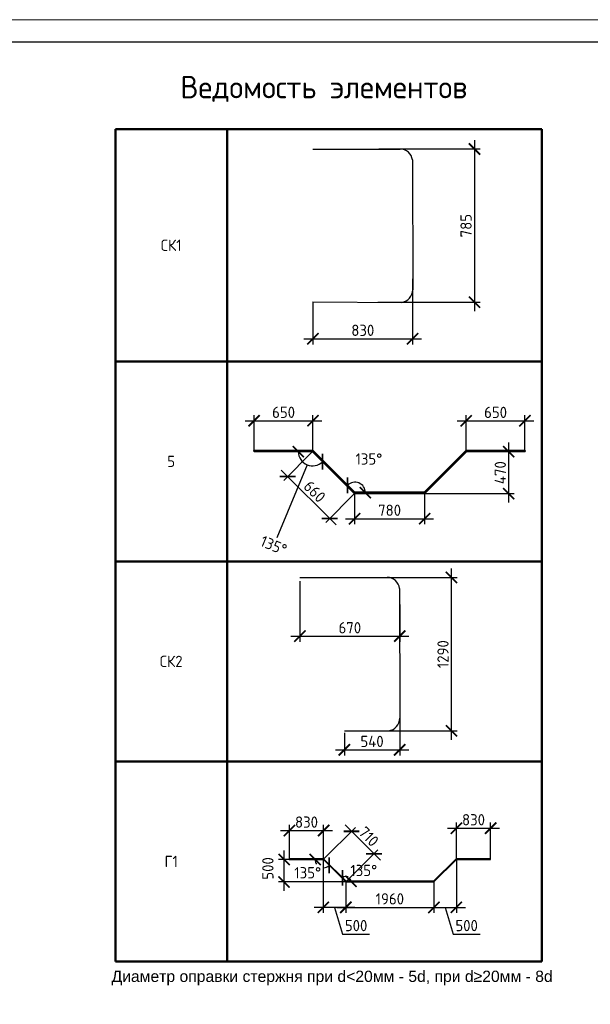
# Model space of a CAD drawing. Header units: millimetres. Extents: x -56135 to 1694203, y -446411 to -23139.
# Tile 174 of 256: x 884275 to 896968, y -174835 to -152930. Entities that reach past the tile are written whole.
import ezdxf

# ---------------------------------------------------------------- set-up
doc = ezdxf.new("R2010")
doc.units = ezdxf.units.MM
for name, color, linetype, lineweight in [('Выноски', 20, 'Continuous', 20), ('РАЗМЕРЫ', 1, 'Continuous', 9), ('ТОНКИЕ', 7, 'Continuous', 9)]:
    doc.layers.add(name, color=color, linetype=linetype, lineweight=lineweight)
doc.layers.add('Размеры _поперечного армирования', color=7, linetype='Continuous')
doc.layers.add('ТОЛСТЫЕ_ОСНОВНЫЕ', color=6, linetype='Continuous')
doc.styles.add('GOST-2.304_Type-B', font='GOST_Common.ttf')
doc.styles.get("Standard").update_dxf_attribs({"font": 'arial.ttf'})
doc.dimstyles.new('СПДС', dxfattribs={"dimscale": 100, "dimtxt": 2.5, "dimasz": 2.5, "dimexe": 1.25, "dimexo": 0, "dimtad": 1, "dimdec": 0, "dimtxsty": 'GOST-2.304_Type-B', "dimblk": 'ARCHTICK', "dimcen": 2.5, "dimdle": 2, "dimadec": 0, "dimazin": 2, "dimtfac": 0.75, "dimtdec": 0, "dimtmove": 1, "dimatfit": 3, "dimfxl": 1, "dimtolj": 1, "dimarcsym": 1})

# ---------------------------------------------------------------- blocks, each defined once
blk = doc.blocks.new('*U43')
at = {"layer": 'ТОЛСТЫЕ_ОСНОВНЫЕ', "color": 6}
blk.add_lwpolyline([(20, 5), (886, 5), (886, 415), (20, 415)], close=True, dxfattribs=at)
at = {"layer": 'ТОНКИЕ'}
blk.add_lwpolyline([(0, 0), (891, 0), (891, 420), (0, 420)], close=True, dxfattribs=at)
blk = doc.blocks.new('*T966')
at = {"layer": 'Выноски', "color": 0, "linetype": 'ByBlock', "lineweight": 50, "transparency": 16777216}
for p, q in [((0, 0), (9485, 0)), ((0, 0), (0, -18513)), ((2484, 0), (2484, -18513)), ((9485, 0), (9485, -18513)), ((0, -5165), (9485, -5165)), ((0, -9615), (9485, -9615)), ((0, -14064), (9485, -14064)), ((0, -18513), (9485, -18513))]:
    blk.add_line(p, q, dxfattribs=at)
at = {"layer": 'Выноски', "color": 0, "transparency": 16777216, "char_height": 250, "width": 2183.67, "attachment_point": 5, "style": 'GOST-2.304_Type-B'}
for s, insert in [('СК1', (1242, -2583)), ('5', (1242, -7390)), ('СК2', (1242, -11839)), ('Г1', (1242, -16289))]:
    blk.add_mtext(s, dxfattribs=dict(at, insert=insert))
blk = doc.blocks.new('_ArchTick')
at = {"color": 0, "linetype": 'ByBlock', "const_width": 0.15}
blk.add_lwpolyline([(-0.5, -0.5), (0.5, 0.5)], dxfattribs=at)
blk = doc.blocks.new('*D985')
at = {"layer": 'DEFPOINTS', "color": 0, "transparency": 16777216}
for p in [(890789, -162540), (891724, -163474), (891170, -164028)]:
    blk.add_point(p, dxfattribs=at)
at = {"layer": 'Размеры _поперечного армирования', "color": 0, "lineweight": -2, "transparency": 16777216}
for p, q in [((890789, -162540), (890148, -163182)), ((890094, -162952), (891312, -164169)), ((891724, -163474), (891082, -164116))]:
    blk.add_line(p, q, dxfattribs=at)
at = {"layer": 'Размеры _поперечного армирования', "color": 0, "lineweight": -2, "transparency": 16777216, "xscale": 250, "yscale": 250, "zscale": 250}
for p, rotation in [((890236, -163093), 134.9999999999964), ((891170, -164028), 314.9999999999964)]:
    blk.add_blockref('_ArchTick', p, dxfattribs=dict(at, rotation=rotation))
at = {"layer": 'Размеры _поперечного армирования', "color": 0, "transparency": 16777216, "insert": (890836, -163428), "char_height": 250, "attachment_point": 5, "rotation": 315, "style": 'GOST-2.304_Type-B'}
blk.add_mtext('\\A1;660', dxfattribs=at)
blk = doc.blocks.new('*D986')
at = {"layer": 'DEFPOINTS', "color": 0, "transparency": 16777216}
for p in [(890799, -161852), (889490, -162517), (890799, -162517)]:
    blk.add_point(p, dxfattribs=at)
at = {"layer": 'Размеры _поперечного армирования', "color": 0, "lineweight": -2, "transparency": 16777216}
for p, q in [((889290, -161852), (890999, -161852)), ((889490, -162517), (889490, -161727)), ((890799, -162517), (890799, -161727))]:
    blk.add_line(p, q, dxfattribs=at)
at = {"layer": 'Размеры _поперечного армирования', "color": 0, "lineweight": -2, "transparency": 16777216, "xscale": 250, "yscale": 250, "zscale": 250, "rotation": 180}
blk.add_blockref('_ArchTick', (889490, -161852), dxfattribs=at)
at = {"layer": 'Размеры _поперечного армирования', "color": 0, "lineweight": -2, "transparency": 16777216, "xscale": 250, "yscale": 250, "zscale": 250}
blk.add_blockref('_ArchTick', (890799, -161852), dxfattribs=at)
at = {"layer": 'Размеры _поперечного армирования', "color": 0, "transparency": 16777216, "insert": (890145, -161665), "char_height": 250, "attachment_point": 5, "style": 'GOST-2.304_Type-B'}
blk.add_mtext('\\A1;650', dxfattribs=at)
blk = doc.blocks.new('*D987')
at = {"layer": 'DEFPOINTS', "color": 0, "transparency": 16777216}
for p in [(891724, -163474), (893283, -163474), (893283, -164032)]:
    blk.add_point(p, dxfattribs=at)
at = {"layer": 'Размеры _поперечного армирования', "color": 0, "lineweight": -2, "transparency": 16777216}
for p, q in [((891724, -163474), (891724, -164157)), ((893283, -163474), (893283, -164157)), ((891524, -164032), (893483, -164032))]:
    blk.add_line(p, q, dxfattribs=at)
at = {"layer": 'Размеры _поперечного армирования', "color": 0, "lineweight": -2, "transparency": 16777216, "xscale": 250, "yscale": 250, "zscale": 250, "rotation": 180}
blk.add_blockref('_ArchTick', (891724, -164032), dxfattribs=at)
at = {"layer": 'Размеры _поперечного армирования', "color": 0, "lineweight": -2, "transparency": 16777216, "xscale": 250, "yscale": 250, "zscale": 250}
blk.add_blockref('_ArchTick', (893283, -164032), dxfattribs=at)
at = {"layer": 'Размеры _поперечного армирования', "color": 0, "transparency": 16777216, "insert": (892503, -163844), "char_height": 250, "attachment_point": 5, "style": 'GOST-2.304_Type-B'}
blk.add_mtext('\\A1;780', dxfattribs=at)
blk = doc.blocks.new('*D988')
at = {"layer": 'DEFPOINTS', "color": 0, "transparency": 16777216}
for p in [(895515, -161854), (894208, -162517), (895515, -162501)]:
    blk.add_point(p, dxfattribs=at)
at = {"layer": 'Размеры _поперечного армирования', "color": 0, "lineweight": -2, "transparency": 16777216}
for p, q in [((894008, -161854), (895715, -161854)), ((894208, -162517), (894208, -161729)), ((895515, -162501), (895515, -161729))]:
    blk.add_line(p, q, dxfattribs=at)
at = {"layer": 'Размеры _поперечного армирования', "color": 0, "lineweight": -2, "transparency": 16777216, "xscale": 250, "yscale": 250, "zscale": 250, "rotation": 180}
blk.add_blockref('_ArchTick', (894208, -161854), dxfattribs=at)
at = {"layer": 'Размеры _поперечного армирования', "color": 0, "lineweight": -2, "transparency": 16777216, "xscale": 250, "yscale": 250, "zscale": 250}
blk.add_blockref('_ArchTick', (895515, -161854), dxfattribs=at)
at = {"layer": 'Размеры _поперечного армирования', "color": 0, "transparency": 16777216, "insert": (894861, -161666), "char_height": 250, "attachment_point": 5, "style": 'GOST-2.304_Type-B'}
blk.add_mtext('\\A1;650', dxfattribs=at)
blk = doc.blocks.new('*D989')
at = {"layer": 'DEFPOINTS', "color": 0, "transparency": 16777216}
for p in [(890799, -162517), (891897, -163288), (891733, -163451), (891733, -163451), (893273, -163451)]:
    blk.add_point(p, dxfattribs=at)
at = {"layer": 'Размеры _поперечного армирования', "color": 0, "lineweight": -2, "transparency": 16777216}
blk.add_arc((891733, -163451), 231, 0, 135, dxfattribs=at)
at = {"layer": 'Размеры _поперечного армирования', "color": 0, "lineweight": -2, "transparency": 16777216, "xscale": 250, "yscale": 250, "zscale": 250}
for p, rotation in [((891570, -163288), 225.0000000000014), ((891965, -163451), 270)]:
    blk.add_blockref('_ArchTick', p, dxfattribs=dict(at, rotation=rotation))
at = {"layer": 'Размеры _поперечного армирования', "color": 0, "transparency": 16777216, "insert": (892043, -162704), "char_height": 250, "attachment_point": 5, "style": 'GOST-2.304_Type-B'}
blk.add_mtext('\\A1;135°', dxfattribs=at)
blk = doc.blocks.new('*D1058')
at = {"layer": 'DEFPOINTS', "color": 0, "transparency": 16777216}
for p in [(894415, -162540), (895153, -162540), (893115, -163474)]:
    blk.add_point(p, dxfattribs=at)
at = {"layer": 'РАЗМЕРЫ', "color": 0, "lineweight": -2, "transparency": 16777216}
for p, q in [((895153, -163674), (895153, -162340)), ((894415, -162540), (895278, -162540)), ((893115, -163474), (895278, -163474))]:
    blk.add_line(p, q, dxfattribs=at)
at = {"layer": 'РАЗМЕРЫ', "color": 0, "lineweight": -2, "transparency": 16777216, "xscale": 250, "yscale": 250, "zscale": 250}
for p, rotation in [((895153, -162540), 90), ((895153, -163474), 270)]:
    blk.add_blockref('_ArchTick', p, dxfattribs=dict(at, rotation=rotation))
at = {"layer": 'РАЗМЕРЫ', "color": 0, "transparency": 16777216, "insert": (894966, -163007), "char_height": 250, "attachment_point": 5, "rotation": 90, "style": 'GOST-2.304_Type-B'}
blk.add_mtext('\\A1;470', dxfattribs=at)
blk = doc.blocks.new('*D1059')
at = {"layer": 'DEFPOINTS', "color": 0, "transparency": 16777216}
for p in [(889491, -162540), (890789, -162540), (890789, -162540), (890566, -162763), (891724, -163474)]:
    blk.add_point(p, dxfattribs=at)
at = {"layer": 'РАЗМЕРЫ', "color": 0, "lineweight": -2, "transparency": 16777216}
blk.add_line((890669, -162831), (889997, -164454), dxfattribs=at)
blk.add_arc((890789, -162540), 316, 180, 315, dxfattribs=at)
at = {"layer": 'РАЗМЕРЫ', "color": 0, "lineweight": -2, "transparency": 16777216, "xscale": 250, "yscale": 250, "zscale": 250}
for p, rotation in [((890474, -162540), 89.99999999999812), ((891012, -162763), 44.99999999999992)]:
    blk.add_blockref('_ArchTick', p, dxfattribs=dict(at, rotation=rotation))
at = {"layer": 'РАЗМЕРЫ', "color": 0, "transparency": 16777216, "insert": (889925, -164627), "char_height": 250, "attachment_point": 5, "rotation": 337.5, "style": 'GOST-2.304_Type-B'}
blk.add_mtext('\\A1;135°', dxfattribs=at)
blk = doc.blocks.new('*D1490')
at = {"layer": 'DEFPOINTS', "color": 0, "transparency": 16777216}
for p in [(890510, -165418), (892728, -165943), (892728, -166644)]:
    blk.add_point(p, dxfattribs=at)
at = {"layer": 'РАЗМЕРЫ', "color": 0, "lineweight": -2, "transparency": 16777216}
for p, q in [((890510, -165418), (890510, -166769)), ((892728, -165943), (892728, -166769)), ((890310, -166644), (892928, -166644))]:
    blk.add_line(p, q, dxfattribs=at)
at = {"layer": 'РАЗМЕРЫ', "color": 0, "lineweight": -2, "transparency": 16777216, "xscale": 250, "yscale": 250, "zscale": 250, "rotation": 180}
blk.add_blockref('_ArchTick', (890510, -166644), dxfattribs=at)
at = {"layer": 'РАЗМЕРЫ', "color": 0, "lineweight": -2, "transparency": 16777216, "xscale": 250, "yscale": 250, "zscale": 250}
blk.add_blockref('_ArchTick', (892728, -166644), dxfattribs=at)
at = {"layer": 'РАЗМЕРЫ', "color": 0, "transparency": 16777216, "insert": (891619, -166457), "char_height": 250, "attachment_point": 5, "style": 'GOST-2.304_Type-B'}
blk.add_mtext('\\A1;670', dxfattribs=at)
blk = doc.blocks.new('*D1491')
at = {"layer": 'DEFPOINTS', "color": 0, "transparency": 16777216}
for p in [(892728, -168472), (891497, -168798), (892728, -169173)]:
    blk.add_point(p, dxfattribs=at)
at = {"layer": 'РАЗМЕРЫ', "color": 0, "lineweight": -2, "transparency": 16777216}
for p, q in [((892728, -168472), (892728, -169298)), ((891497, -168798), (891497, -169298)), ((891297, -169173), (892928, -169173))]:
    blk.add_line(p, q, dxfattribs=at)
at = {"layer": 'РАЗМЕРЫ', "color": 0, "lineweight": -2, "transparency": 16777216, "xscale": 250, "yscale": 250, "zscale": 250, "rotation": 180}
blk.add_blockref('_ArchTick', (891497, -169173), dxfattribs=at)
at = {"layer": 'РАЗМЕРЫ', "color": 0, "lineweight": -2, "transparency": 16777216, "xscale": 250, "yscale": 250, "zscale": 250}
blk.add_blockref('_ArchTick', (892728, -169173), dxfattribs=at)
at = {"layer": 'РАЗМЕРЫ', "color": 0, "transparency": 16777216, "insert": (892113, -168986), "char_height": 250, "attachment_point": 5, "style": 'GOST-2.304_Type-B'}
blk.add_mtext('\\A1;540', dxfattribs=at)
blk = doc.blocks.new('*D1492')
at = {"layer": 'DEFPOINTS', "color": 0, "transparency": 16777216}
for p in [(892143, -165338), (893879, -165338), (892484, -168752)]:
    blk.add_point(p, dxfattribs=at)
at = {"layer": 'РАЗМЕРЫ', "color": 0, "lineweight": -2, "transparency": 16777216}
for p, q in [((893879, -168952), (893879, -165138)), ((892143, -165338), (894004, -165338)), ((892484, -168752), (894004, -168752))]:
    blk.add_line(p, q, dxfattribs=at)
at = {"layer": 'РАЗМЕРЫ', "color": 0, "lineweight": -2, "transparency": 16777216, "xscale": 250, "yscale": 250, "zscale": 250}
for p, rotation in [((893879, -165338), 90), ((893879, -168752), 270)]:
    blk.add_blockref('_ArchTick', p, dxfattribs=dict(at, rotation=rotation))
at = {"layer": 'РАЗМЕРЫ', "color": 0, "transparency": 16777216, "insert": (893691, -167045), "char_height": 250, "attachment_point": 5, "rotation": 90, "style": 'GOST-2.304_Type-B'}
blk.add_mtext('\\A1;1290', dxfattribs=at)
blk = doc.blocks.new('*D1493')
at = {"layer": 'DEFPOINTS', "color": 0, "transparency": 16777216}
for p in [(891529, -172114), (893488, -172114), (893488, -172678)]:
    blk.add_point(p, dxfattribs=at)
at = {"layer": 'РАЗМЕРЫ', "color": 0, "lineweight": -2, "transparency": 16777216}
for p, q in [((891529, -172114), (891529, -172803)), ((893488, -172114), (893488, -172803)), ((891329, -172678), (893688, -172678))]:
    blk.add_line(p, q, dxfattribs=at)
at = {"layer": 'РАЗМЕРЫ', "color": 0, "lineweight": -2, "transparency": 16777216, "xscale": 250, "yscale": 250, "zscale": 250, "rotation": 180}
blk.add_blockref('_ArchTick', (891529, -172678), dxfattribs=at)
at = {"layer": 'РАЗМЕРЫ', "color": 0, "lineweight": -2, "transparency": 16777216, "xscale": 250, "yscale": 250, "zscale": 250}
blk.add_blockref('_ArchTick', (893488, -172678), dxfattribs=at)
at = {"layer": 'РАЗМЕРЫ', "color": 0, "transparency": 16777216, "insert": (892509, -172490), "char_height": 250, "attachment_point": 5, "style": 'GOST-2.304_Type-B'}
blk.add_mtext('\\A1;1960', dxfattribs=at)
blk = doc.blocks.new('*D1494')
at = {"layer": 'DEFPOINTS', "color": 0, "transparency": 16777216}
for p in [(893989, -171613), (893488, -172161), (893989, -172678)]:
    blk.add_point(p, dxfattribs=at)
at = {"layer": 'РАЗМЕРЫ', "color": 0, "lineweight": -2, "transparency": 16777216}
for p, q in [((893989, -171613), (893989, -172803)), ((893488, -172161), (893488, -172803)), ((893288, -172678), (894189, -172678)), ((893739, -172678), (893917, -173272)), ((893917, -173272), (894517, -173272))]:
    blk.add_line(p, q, dxfattribs=at)
at = {"layer": 'РАЗМЕРЫ', "color": 0, "lineweight": -2, "transparency": 16777216, "xscale": 250, "yscale": 250, "zscale": 250, "rotation": 180}
blk.add_blockref('_ArchTick', (893488, -172678), dxfattribs=at)
at = {"layer": 'РАЗМЕРЫ', "color": 0, "lineweight": -2, "transparency": 16777216, "xscale": 250, "yscale": 250, "zscale": 250}
blk.add_blockref('_ArchTick', (893989, -172678), dxfattribs=at)
at = {"layer": 'РАЗМЕРЫ', "color": 0, "transparency": 16777216, "insert": (894217, -173084), "char_height": 250, "attachment_point": 5, "style": 'GOST-2.304_Type-B'}
blk.add_mtext('\\A1;500', dxfattribs=at)
blk = doc.blocks.new('*D1495')
at = {"layer": 'DEFPOINTS', "color": 0, "transparency": 16777216}
for p in [(891029, -171614), (891529, -172114), (891029, -172678)]:
    blk.add_point(p, dxfattribs=at)
at = {"layer": 'РАЗМЕРЫ', "color": 0, "lineweight": -2, "transparency": 16777216}
for p, q in [((891029, -171614), (891029, -172803)), ((891529, -172114), (891529, -172803)), ((891729, -172678), (890829, -172678)), ((891279, -172678), (891458, -173272)), ((891458, -173272), (892058, -173272))]:
    blk.add_line(p, q, dxfattribs=at)
at = {"layer": 'РАЗМЕРЫ', "color": 0, "lineweight": -2, "transparency": 16777216, "xscale": 250, "yscale": 250, "zscale": 250, "rotation": 180}
blk.add_blockref('_ArchTick', (891029, -172678), dxfattribs=at)
at = {"layer": 'РАЗМЕРЫ', "color": 0, "lineweight": -2, "transparency": 16777216, "xscale": 250, "yscale": 250, "zscale": 250}
blk.add_blockref('_ArchTick', (891529, -172678), dxfattribs=at)
at = {"layer": 'РАЗМЕРЫ', "color": 0, "transparency": 16777216, "insert": (891758, -173084), "char_height": 250, "attachment_point": 5, "style": 'GOST-2.304_Type-B'}
blk.add_mtext('\\A1;500', dxfattribs=at)
blk = doc.blocks.new('*D1496')
at = {"layer": 'DEFPOINTS', "color": 0, "transparency": 16777216}
for p in [(890156, -171614), (891029, -171614), (891529, -172114)]:
    blk.add_point(p, dxfattribs=at)
at = {"layer": 'РАЗМЕРЫ', "color": 0, "lineweight": -2, "transparency": 16777216}
for p, q in [((890156, -172314), (890156, -171414)), ((891029, -171614), (890031, -171614)), ((891529, -172114), (890031, -172114))]:
    blk.add_line(p, q, dxfattribs=at)
at = {"layer": 'РАЗМЕРЫ', "color": 0, "lineweight": -2, "transparency": 16777216, "xscale": 250, "yscale": 250, "zscale": 250}
for p, rotation in [((890156, -171614), 90), ((890156, -172114), 270)]:
    blk.add_blockref('_ArchTick', p, dxfattribs=dict(at, rotation=rotation))
at = {"layer": 'РАЗМЕРЫ', "color": 0, "transparency": 16777216, "insert": (889796, -171812), "char_height": 250, "attachment_point": 5, "rotation": 90, "style": 'GOST-2.304_Type-B'}
blk.add_mtext('\\A1;500', dxfattribs=at)
blk = doc.blocks.new('*D1497')
at = {"layer": 'DEFPOINTS', "color": 0, "transparency": 16777216}
for p in [(891036, -171598), (891536, -171989), (891536, -172098), (891536, -172098), (893482, -172098)]:
    blk.add_point(p, dxfattribs=at)
at = {"layer": 'РАЗМЕРЫ', "color": 0, "lineweight": -2, "transparency": 16777216}
for start, end in [(66.5007, 135), (0, 29.5037)]:
    blk.add_arc((891536, -172098), 109, start, end, dxfattribs=at)
at = {"layer": 'РАЗМЕРЫ', "color": 0, "lineweight": -2, "transparency": 16777216, "xscale": 250, "yscale": 250, "zscale": 250}
for p, rotation in [((891459, -172021), 224.9999999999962), ((891645, -172098), 270.0000000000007)]:
    blk.add_blockref('_ArchTick', p, dxfattribs=dict(at, rotation=rotation))
at = {"layer": 'РАЗМЕРЫ', "color": 0, "transparency": 16777216, "insert": (891930, -171857), "char_height": 250, "attachment_point": 5, "style": 'GOST-2.304_Type-B'}
blk.add_mtext('\\A1;135°', dxfattribs=at)
blk = doc.blocks.new('*D1498')
at = {"layer": 'DEFPOINTS', "color": 0, "transparency": 16777216}
for p in [(890267, -171614), (891029, -171614), (891029, -171614), (891029, -171797), (891529, -172114)]:
    blk.add_point(p, dxfattribs=at)
at = {"layer": 'РАЗМЕРЫ', "color": 0, "lineweight": -2, "transparency": 16777216}
for start, end in [(180, 215.5276), (270.9239, 315)]:
    blk.add_arc((891029, -171614), 183, start, end, dxfattribs=at)
at = {"layer": 'РАЗМЕРЫ', "color": 0, "lineweight": -2, "transparency": 16777216, "xscale": 250, "yscale": 250, "zscale": 250}
for p, rotation in [((890847, -171614), 90.00000000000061), ((891159, -171743), 44.99999999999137)]:
    blk.add_blockref('_ArchTick', p, dxfattribs=dict(at, rotation=rotation))
at = {"layer": 'РАЗМЕРЫ', "color": 0, "transparency": 16777216, "insert": (890682, -171908), "char_height": 250, "attachment_point": 5, "style": 'GOST-2.304_Type-B'}
blk.add_mtext('\\A1;135°', dxfattribs=at)
blk = doc.blocks.new('*D1499')
at = {"layer": 'DEFPOINTS', "color": 0, "transparency": 16777216}
for p in [(894751, -170917), (893989, -171613), (894751, -171613)]:
    blk.add_point(p, dxfattribs=at)
at = {"layer": 'РАЗМЕРЫ', "color": 0, "lineweight": -2, "transparency": 16777216}
for p, q in [((893989, -171613), (893989, -170792)), ((894751, -171613), (894751, -170792)), ((893789, -170917), (894951, -170917))]:
    blk.add_line(p, q, dxfattribs=at)
at = {"layer": 'РАЗМЕРЫ', "color": 0, "lineweight": -2, "transparency": 16777216, "xscale": 250, "yscale": 250, "zscale": 250, "rotation": 180}
blk.add_blockref('_ArchTick', (893989, -170917), dxfattribs=at)
at = {"layer": 'РАЗМЕРЫ', "color": 0, "lineweight": -2, "transparency": 16777216, "xscale": 250, "yscale": 250, "zscale": 250}
blk.add_blockref('_ArchTick', (894751, -170917), dxfattribs=at)
at = {"layer": 'РАЗМЕРЫ', "color": 0, "transparency": 16777216, "insert": (894370, -170729), "char_height": 250, "attachment_point": 5, "style": 'GOST-2.304_Type-B'}
blk.add_mtext('\\A1;830', dxfattribs=at)
blk = doc.blocks.new('*D1500')
at = {"layer": 'DEFPOINTS', "color": 0, "transparency": 16777216}
for p in [(891036, -170969), (890274, -171598), (891036, -171598)]:
    blk.add_point(p, dxfattribs=at)
at = {"layer": 'РАЗМЕРЫ', "color": 0, "lineweight": -2, "transparency": 16777216}
for p, q in [((890274, -171598), (890274, -170844)), ((891036, -171598), (891036, -170844)), ((890074, -170969), (891236, -170969))]:
    blk.add_line(p, q, dxfattribs=at)
at = {"layer": 'РАЗМЕРЫ', "color": 0, "lineweight": -2, "transparency": 16777216, "xscale": 250, "yscale": 250, "zscale": 250, "rotation": 180}
blk.add_blockref('_ArchTick', (890274, -170969), dxfattribs=at)
at = {"layer": 'РАЗМЕРЫ', "color": 0, "lineweight": -2, "transparency": 16777216, "xscale": 250, "yscale": 250, "zscale": 250}
blk.add_blockref('_ArchTick', (891036, -170969), dxfattribs=at)
at = {"layer": 'РАЗМЕРЫ', "color": 0, "transparency": 16777216, "insert": (890655, -170781), "char_height": 250, "attachment_point": 5, "style": 'GOST-2.304_Type-B'}
blk.add_mtext('\\A1;830', dxfattribs=at)
blk = doc.blocks.new('*D1502')
at = {"layer": 'DEFPOINTS', "color": 0, "transparency": 16777216}
for p in [(893016, -158693), (890798, -159206), (893016, -160029)]:
    blk.add_point(p, dxfattribs=at)
at = {"layer": 'РАЗМЕРЫ', "color": 0, "lineweight": -2, "transparency": 16777216}
for p, q in [((893016, -158693), (893016, -160154)), ((890798, -159206), (890798, -160154)), ((890598, -160029), (893216, -160029))]:
    blk.add_line(p, q, dxfattribs=at)
at = {"layer": 'РАЗМЕРЫ', "color": 0, "lineweight": -2, "transparency": 16777216, "xscale": 250, "yscale": 250, "zscale": 250, "rotation": 180}
blk.add_blockref('_ArchTick', (890798, -160029), dxfattribs=at)
at = {"layer": 'РАЗМЕРЫ', "color": 0, "lineweight": -2, "transparency": 16777216, "xscale": 250, "yscale": 250, "zscale": 250}
blk.add_blockref('_ArchTick', (893016, -160029), dxfattribs=at)
at = {"layer": 'РАЗМЕРЫ', "color": 0, "transparency": 16777216, "insert": (891907, -159841), "char_height": 250, "attachment_point": 5, "style": 'GOST-2.304_Type-B'}
blk.add_mtext('\\A1;830', dxfattribs=at)
blk = doc.blocks.new('*D1503')
at = {"layer": 'DEFPOINTS', "color": 0, "transparency": 16777216}
for p in [(892267, -155807), (892242, -159216), (894392, -159216)]:
    blk.add_point(p, dxfattribs=at)
at = {"layer": 'РАЗМЕРЫ', "color": 0, "lineweight": -2, "transparency": 16777216}
for p, q in [((894392, -155607), (894392, -159416)), ((892267, -155807), (894517, -155807)), ((892242, -159216), (894517, -159216))]:
    blk.add_line(p, q, dxfattribs=at)
at = {"layer": 'РАЗМЕРЫ', "color": 0, "lineweight": -2, "transparency": 16777216, "xscale": 250, "yscale": 250, "zscale": 250}
for p, rotation in [((894392, -155807), 90), ((894392, -159216), 270)]:
    blk.add_blockref('_ArchTick', p, dxfattribs=dict(at, rotation=rotation))
at = {"layer": 'РАЗМЕРЫ', "color": 0, "transparency": 16777216, "insert": (894204, -157512), "char_height": 250, "attachment_point": 5, "rotation": 90, "style": 'GOST-2.304_Type-B'}
blk.add_mtext('\\A1;785', dxfattribs=at)
blk = doc.blocks.new('*D1504')
at = {"layer": 'DEFPOINTS', "color": 0, "transparency": 16777216}
for p in [(892157, -171487), (891029, -171614), (891529, -172114)]:
    blk.add_point(p, dxfattribs=at)
at = {"layer": 'РАЗМЕРЫ', "color": 0, "lineweight": -2, "transparency": 16777216}
for p, q in [((891515, -170845), (892298, -171628)), ((891029, -171614), (891745, -170898)), ((891529, -172114), (892245, -171398))]:
    blk.add_line(p, q, dxfattribs=at)
at = {"layer": 'РАЗМЕРЫ', "color": 0, "lineweight": -2, "transparency": 16777216, "xscale": 250, "yscale": 250, "zscale": 250}
for p, rotation in [((891657, -170987), 134.9999999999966), ((892157, -171487), 314.9999999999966)]:
    blk.add_blockref('_ArchTick', p, dxfattribs=dict(at, rotation=rotation))
at = {"layer": 'РАЗМЕРЫ', "color": 0, "transparency": 16777216, "insert": (892039, -171104), "char_height": 250, "attachment_point": 5, "rotation": 315, "style": 'GOST-2.304_Type-B'}
blk.add_mtext('\\A1;710', dxfattribs=at)

msp = doc.modelspace()

# ---------------------------------------------------------------- linework, layer by layer
at = {"lineweight": 40, "ltscale": 30}
for p, q in [((889490.3, -162516.9), (890798.8, -162516.9)), ((889490.6, -162539.9), (889490.3, -162516.9)), ((890798.8, -162516.9), (891733.3, -163451.3)), ((894207.5, -162516.9), (893273.1, -163451.3)), ((894207.5, -162516.9), (895515.5, -162516.9)), ((895515.7, -162539.9), (895515.5, -162516.9)), ((890789.3, -162539.9), (889490.6, -162539.9)), ((891723.8, -163474.4), (890789.3, -162539.9)), ((893282.6, -163474.4), (894217.1, -162539.9)), ((895515.7, -162539.9), (894217.1, -162539.9)), ((893282.6, -163474.4), (891723.8, -163474.4)), ((893273.1, -163451.3), (891733.3, -163451.3))]:
    msp.add_line(p, q, dxfattribs=at)
at = {"lineweight": 35}
for points in [[(894751.5, -171596.8), (893982.7, -171596.8), (893481.7, -172097.9), (891536, -172097.9), (891036, -171597.9), (890266.9, -171597.9)], [(894751.5, -171612.8), (893989.4, -171612.8), (893488.3, -172113.9), (891529.4, -172113.9), (891029.4, -171613.9), (890266.9, -171613.9)]]:
    msp.add_lwpolyline(points, dxfattribs=at)
at = {"layer": 'РАЗМЕРЫ', "lineweight": 30}
for points in [[(890799.2, -155807.2), (892736.9, -155807.2)], [(893012.1, -156051), (893016.9, -158940.4)], [(890797.8, -159205.6), (892773.1, -159220.4)], [(890510.2, -165338.4), (892447.9, -165338.4)], [(892723.1, -165582.2), (892727.9, -168471.6)], [(891497.2, -168751.6), (892484.1, -168751.6)]]:
    msp.add_lwpolyline(points, dxfattribs=at)
for centre, radius, start, end in [((892739, -156082.1), 274.9, 6.49427, 90.4444), ((892728, -158935), 288.9, 278.98485, 358.93011), ((892450, -165613.3), 274.9, 6.49427, 90.4444), ((892439, -168466.2), 288.9, 278.98485, 358.93011)]:
    msp.add_arc(centre, radius, start, end, dxfattribs=at)

# ---------------------------------------------------------------- block references
at = {"xscale": 100, "yscale": 100, "zscale": 100}
msp.add_blockref('*U43', (828151.6, -194930.4), dxfattribs=at)
msp.add_blockref('*T966', (886403.2, -155366.7))

# ---------------------------------------------------------------- texts
at = {"layer": 'РАЗМЕРЫ', "color": 0, "style": 'GOST-2.304_Type-B'}
msp.add_text('Ведомость элементов', height=500, dxfattribs=at).set_placement((887849.9, -154679.8))
at = {"layer": 'РАЗМЕРЫ', "color": 1, "insert": (886318.7, -174087), "char_height": 250, "width": 10277.788, "attachment_point": 1}
msp.add_mtext('Диаметр оправки стержня при d<20мм - 5d, при d≥20мм - 8d', dxfattribs=at)

# ---------------------------------------------------------------- dimensions: what is measured, and where the dimension line sits
at = {"layer": 'РАЗМЕРЫ'}
for base, p1, p2, text, picture, middle in [((894391.7, -159216.4), (892266.9, -155807.2), (892241.5, -159216.4), '785', '*D1503', (894204.2, -157511.8)), ((895153.2, -162539.9), (893114.7, -163474.4), (894414.7, -162539.9), '470', '*D1058', (894965.7, -163007.1)), ((893878.9, -165338.4), (892484.1, -168751.6), (892143.5, -165338.4), '1290', '*D1492', (893691.4, -167045))]:
    dim = msp.add_linear_dim(base=base, p1=p1, p2=p2, angle=90, text=text, dimstyle='СПДС', dxfattribs=at)
    dim.commit()
    dim.dimension.update_dxf_attribs({"geometry": picture, "text_midpoint": middle})
for base, p1, p2, text, picture, middle in [((893016.5, -160028.5), (890797.8, -159205.6), (893016.5, -158692.9), '830', '*D1502', (891907.1, -159841)), ((892727.9, -166644.4), (890510.2, -165418.4), (892727.9, -165942.8), '670', '*D1490', (891619.1, -166456.9)), ((892727.9, -169173.2), (891497.2, -168798.2), (892727.9, -168471.6), '540', '*D1491', (892112.5, -168985.7)), ((891036, -170968.5), (890273.9, -171597.9), (891036, -171597.9), '830', '*D1500', (890655, -170781)), ((894751.5, -170916.7), (893989.4, -171612.8), (894751.5, -171612.8), '830', '*D1499', (894370.4, -170729.2))]:
    dim = msp.add_linear_dim(base=base, p1=p1, p2=p2, text=text, dimstyle='СПДС', dxfattribs=at)
    dim.commit()
    dim.dimension.update_dxf_attribs({"geometry": picture, "text_midpoint": middle})
dim = msp.add_angular_dim_2l(base=(890566.2, -162763), line1=((890789.3, -162539.9), (889490.6, -162539.9)), line2=((891723.8, -163474.4), (890789.3, -162539.9)), dimstyle='СПДС', dxfattribs=at)
dim.commit()
dim.dimension.update_dxf_attribs({"geometry": '*D1059', "text_midpoint": (889924.8, -164627)})
dim = msp.add_aligned_dim(p1=(891029.4, -171613.9), p2=(891529.4, -172113.9), distance=887, dimstyle='СПДС', override={"dimrnd": 10}, dxfattribs=at)
dim.commit()
dim.dimension.update_dxf_attribs({"geometry": '*D1504', "text_midpoint": (892039.2, -171104.1)})
dim = msp.add_linear_dim(base=(890155.7, -171613.9), p1=(891529.4, -172113.9), p2=(891029.4, -171613.9), angle=90, dimstyle='СПДС', override={"dimrnd": 10}, dxfattribs=at)
dim.commit()
dim.dimension.update_dxf_attribs({"geometry": '*D1496', "text_midpoint": (889983.8, -171812.3), "dimtype": 160})
for base, line1, line2, picture, middle in [((891029.4, -171796.7), ((891029.4, -171613.9), (890266.9, -171613.9)), ((891529.4, -172113.9), (891029.4, -171613.9)), '*D1498', (890682.4, -171907.6)), ((891536, -171988.9), ((891536, -172097.9), (891036, -171597.9)), ((893481.7, -172097.9), (891536, -172097.9)), '*D1497', (891929.5, -171856.7))]:
    dim = msp.add_angular_dim_2l(base=base, line1=line1, line2=line2, dimstyle='СПДС', dxfattribs=at)
    dim.commit()
    dim.dimension.update_dxf_attribs({"geometry": picture, "text_midpoint": middle, "dimtype": 162})
for base, p1, p2, picture, middle in [((891029.4, -172677.9), (891529.4, -172113.9), (891029.4, -171613.9), '*D1495', (891520, -173084.1)), ((893989.4, -172677.9), (893488.3, -172161.4), (893989.4, -171612.8), '*D1494', (893979.5, -173084.1)), ((893488.3, -172677.9), (891529.4, -172113.9), (893488.3, -172113.9), '*D1493', (892508.9, -172490.4))]:
    dim = msp.add_linear_dim(base=base, p1=p1, p2=p2, dimstyle='СПДС', override={"dimrnd": 10}, dxfattribs=at)
    dim.commit()
    dim.dimension.update_dxf_attribs({"geometry": picture, "text_midpoint": middle})
at = {"layer": 'Размеры _поперечного армирования', "color": 1}
for base, p1, p2, picture, middle in [((890798.8, -161852.1), (889490.3, -162516.9), (890798.8, -162516.9), '*D986', (890144.6, -161664.6)), ((895515.3, -161853.9), (894207.5, -162516.9), (895515.3, -162501.1), '*D988', (894861.4, -161666.4)), ((893282.6, -164032), (891723.8, -163474.4), (893282.6, -163474.4), '*D987', (892503.2, -163844.5))]:
    dim = msp.add_linear_dim(base=base, p1=p1, p2=p2, dimstyle='СПДС', override={"dimlfac": 0.5, "dimrnd": 10}, dxfattribs=at)
    dim.commit()
    dim.dimension.update_dxf_attribs({"geometry": picture, "text_midpoint": middle})
dim = msp.add_angular_dim_2l(base=(891896.9, -163287.8), line1=((890798.8, -162516.9), (891733.3, -163451.3)), line2=((893273.1, -163451.3), (891733.3, -163451.3)), dimstyle='СПДС', dxfattribs=at)
dim.commit()
dim.dimension.update_dxf_attribs({"geometry": '*D989', "text_midpoint": (892042.8, -162704.2), "dimtype": 162})
dim = msp.add_aligned_dim(p1=(890789.3, -162539.9), p2=(891723.8, -163474.4), distance=-782.6, dimstyle='СПДС', override={"dimlfac": 0.5, "dimrnd": 10}, dxfattribs=at)
dim.commit()
dim.dimension.update_dxf_attribs({"geometry": '*D985', "text_midpoint": (890835.7, -163427.9)})

doc.saveas('drawing.dxf')
